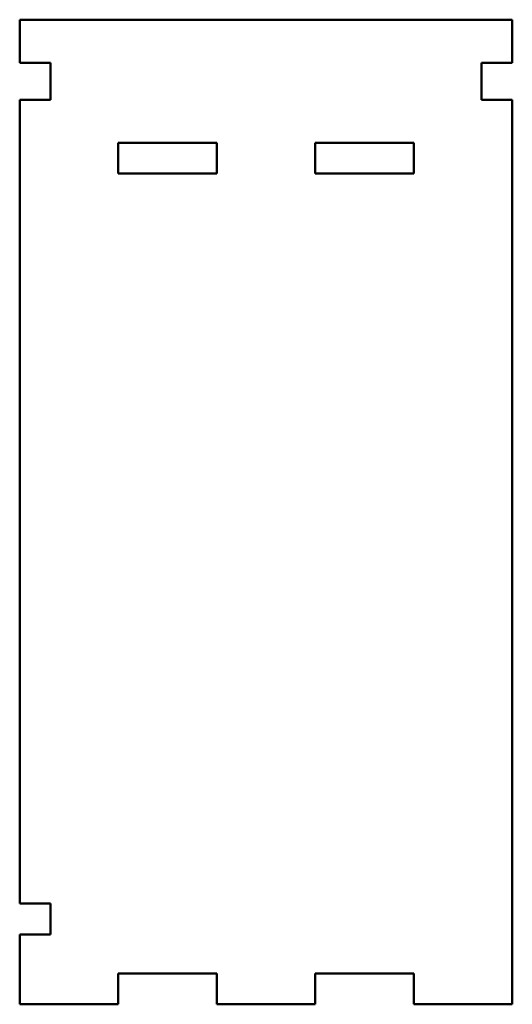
# Model space of a CAD drawing. Header units: millimetres. Extents: x 128.5 to 168.5, y 65 to 145.
import ezdxf

# ---------------------------------------------------------------- set-up
doc = ezdxf.new("R2010")
doc.units = ezdxf.units.MM
doc.layers.add('Visible (ISO)', color=7, linetype='Continuous', lineweight=50)

msp = doc.modelspace()

# ---------------------------------------------------------------- linework, layer by layer
at = {"layer": 'Visible (ISO)'}
for p, q in [((128.5, 145), (128.5, 141.5)), ((168.5, 145), (128.5, 145)), ((168.5, 141.5), (168.5, 145)), ((128.5, 141.5), (131, 141.5)), ((131, 141.5), (131, 138.5)), ((166, 141.5), (168.5, 141.5)), ((166, 138.5), (166, 141.5)), ((128.5, 138.5), (128.5, 73.19)), ((131, 138.5), (128.5, 138.5)), ((168.5, 138.5), (166, 138.5)), ((168.5, 65), (168.5, 138.5)), ((136.5, 132.5), (136.5, 135)), ((136.5, 135), (144.5, 135)), ((144.5, 135), (144.5, 132.5)), ((152.5, 132.5), (152.5, 135)), ((152.5, 135), (160.5, 135)), ((160.5, 135), (160.5, 132.5)), ((144.5, 132.5), (136.5, 132.5)), ((160.5, 132.5), (152.5, 132.5)), ((128.5, 73.19), (131, 73.19)), ((131, 73.19), (131, 70.68)), ((128.5, 70.68), (128.5, 65)), ((131, 70.68), (128.5, 70.68)), ((136.5, 67.5), (144.5, 67.5)), ((136.5, 65), (136.5, 67.5)), ((144.5, 67.5), (144.5, 65)), ((152.5, 67.5), (160.5, 67.5)), ((152.5, 65), (152.5, 67.5)), ((160.5, 67.5), (160.5, 65)), ((128.5, 65), (136.5, 65)), ((144.5, 65), (152.5, 65)), ((160.5, 65), (168.5, 65))]:
    msp.add_line(p, q, dxfattribs=at)

doc.saveas('drawing.dxf')
